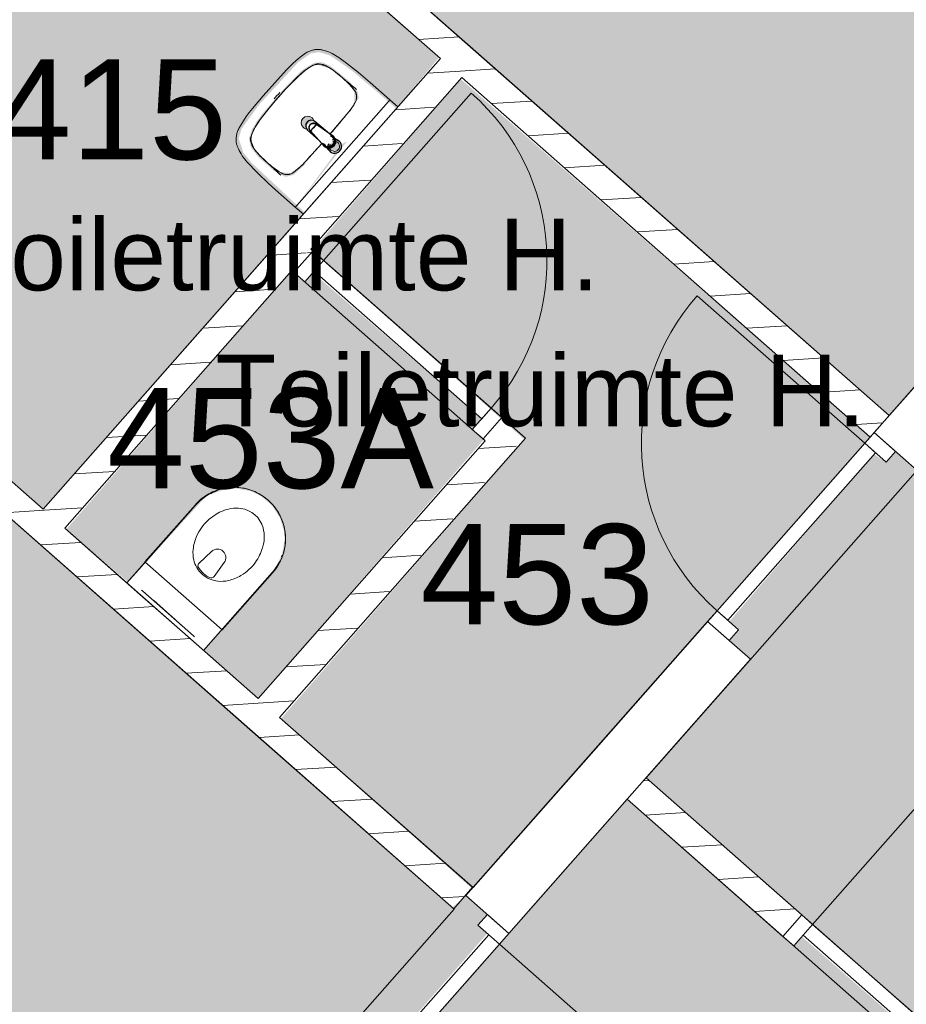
# Model space of a CAD drawing. Header units: millimetres. Extents: x 16153 to 91926, y 4686 to 113494.
# Tile 50 of 55: x 66752 to 69849, y 93761 to 97203. Entities that reach past the tile are written whole.
import ezdxf

# ---------------------------------------------------------------- set-up
doc = ezdxf.new("R2010")
doc.units = ezdxf.units.MM
for name, color, linetype, lineweight in [('A--A2__Ruwbouw', 8, 'Continuous', 15), ('A--AR9__AlgVoorz', 1, 'Continuous', 9), ('A--L$01A__Algemeen', 7, 'Continuous', 9), ('A--L22__Binnenwanden', 2, 'Continuous', 9), ('A--L3__Afbouw', 2, 'Continuous', 9), ('A--L74__VasteSanitaireVoorz', 1, 'Continuous', 9), ('A--LR9__AlgVoorz', 7, 'Continuous', 9), ('A--TR9__AlgVoorz', 1, 'Continuous', 13)]:
    doc.layers.add(name, color=color, linetype=linetype, lineweight=lineweight)
doc.styles.add('Arial', font='arial.ttf', dxfattribs={"height": 350})
doc.styles.add('Arial_1', font='arial.ttf', dxfattribs={"height": 250})
pattern_1 = [(3.618, (0, 0), (-7.57249, 119.76083), [])]

# ---------------------------------------------------------------- blocks, each defined once
blk = doc.blocks.new('32_DO_WB_vo deur enkel1 - vo 2-V7-AB-Begane grond')
at = {"layer": 'A--L$01A__Algemeen'}
blk.add_line((510, 100), (510, 880), dxfattribs=at)
blk.add_arc((510, 100), 780, 90, 180, dxfattribs=at)
at = {"layer": 'A--L3__Afbouw'}
for p, q in [((-270, 100), (-320, 100)), ((-320, 100), (-320, 0)), ((510, 100), (-270, 100)), ((-270, 100), (-270, 50)), ((-270, 0), (-270, 100)), ((510, 50), (510, 100)), ((560, 100), (510, 100)), ((510, 100), (510, 0)), ((560, 0), (560, 100)), ((-270, 50), (510, 50)), ((-320, 0), (-270, 0)), ((510, 0), (560, 0))]:
    blk.add_line(p, q, dxfattribs=at)
blk = doc.blocks.new('32_DO_WB_vo deur enkel1 - vo 2-1960551-AB-Begane grond')
at = {"layer": 'A--L$01A__Algemeen'}
blk.add_line((510, -50), (510, -830), dxfattribs=at)
blk.add_arc((510, -50), 780, 180, 270, dxfattribs=at)
at = {"layer": 'A--L3__Afbouw'}
for p, q in [((-320, -50), (-320, 50)), ((-320, 50), (-270, 50)), ((-270, 50), (-270, -50)), ((510, -50), (510, 50)), ((510, 50), (560, 50)), ((560, 50), (560, -50)), ((-270, 0), (510, 0)), ((-270, -50), (-270, 0)), ((510, 0), (510, -50)), ((-270, -50), (-320, -50)), ((510, -50), (-270, -50)), ((560, -50), (510, -50))]:
    blk.add_line(p, q, dxfattribs=at)
blk = doc.blocks.new('32_DO_WB_vo deur dubbel - vo-1929160-AB-Begane grond')
at = {"layer": 'A--L$01A__Algemeen'}
for p, q in [((-1265.2, 100), (-1265.2, 1000)), ((534.8, 100), (534.8, 1000))]:
    blk.add_line(p, q, dxfattribs=at)
for centre, start, end in [((-1265.2, 100), 360, 90), ((534.8, 100), 90, 180)]:
    blk.add_arc(centre, 900, start, end, dxfattribs=at)
at = {"layer": 'A--L3__Afbouw'}
for p, q in [((-1265.2, 100), (-1315.2, 100)), ((-1315.2, 100), (-1315.2, 0)), ((-365.2, 100), (-1265.2, 100)), ((-1265.2, 100), (-1265.2, 50)), ((-1265.2, 0), (-1265.2, 100)), ((-365.2, 50), (-365.2, 100)), ((534.8, 100), (-365.2, 100)), ((-365.2, 100), (-365.2, 50)), ((534.8, 50), (534.8, 100)), ((584.8, 100), (534.8, 100)), ((534.8, 100), (534.8, 0)), ((584.8, 0), (584.8, 100)), ((-1265.2, 50), (-365.2, 50)), ((-365.2, 50), (534.8, 50)), ((-1315.2, 0), (-1265.2, 0)), ((534.8, 0), (584.8, 0))]:
    blk.add_line(p, q, dxfattribs=at)
blk = doc.blocks.new('32_DO_WB_vo deur dubbel - vo-1960542-AB-Begane grond')
at = {"layer": 'A--L$01A__Algemeen'}
for p, q in [((-1265.2, -50), (-1265.2, -950)), ((534.8, -50), (534.8, -950))]:
    blk.add_line(p, q, dxfattribs=at)
for centre, start, end in [((-1265.2, -50), 270, 0), ((534.8, -50), 180, 270)]:
    blk.add_arc(centre, 900, start, end, dxfattribs=at)
at = {"layer": 'A--L3__Afbouw'}
for p, q in [((-1315.2, -50), (-1315.2, 50)), ((-1315.2, 50), (-1265.2, 50)), ((-1265.2, 50), (-1265.2, -50)), ((534.8, -50), (534.8, 50)), ((534.8, 50), (584.8, 50)), ((584.8, 50), (584.8, -50)), ((-1265.2, 0), (-365.2, 0)), ((-1265.2, -50), (-1265.2, 0)), ((-365.2, 0), (-365.2, -50)), ((-365.2, 0), (534.8, 0)), ((-365.2, -50), (-365.2, 0)), ((534.8, 0), (534.8, -50)), ((-1265.2, -50), (-1315.2, -50)), ((-365.2, -50), (-1265.2, -50)), ((534.8, -50), (-365.2, -50)), ((584.8, -50), (534.8, -50))]:
    blk.add_line(p, q, dxfattribs=at)
blk = doc.blocks.new('74_PF_wastafel 50x38_sphinx300_un - 74_PF_wastafel 50x38_sphinx300_un-V28-AB-Begane grond')
at = {"layer": 'A--L74__VasteSanitaireVoorz'}
for p, q in [((-250, 0), (-250, -37.5)), ((250, -37.5), (250, 0)), ((-250, -37.5), (-250, -129)), ((-250, -37.5), (-241, -37.5)), ((-250, -37.5), (-242, -37.5)), ((-242, -37.5), (242, -37.5)), ((242, -37.5), (250, -37.5)), ((250, -129), (250, -37.5)), ((-124.1, -117.2), (-20.7, -115.6)), ((21.7, -115.1), (124.1, -117.2))]:
    blk.add_line(p, q, dxfattribs=at)
at = {"layer": 'A--L74__VasteSanitaireVoorz', "lineweight": 25}
for p, q in [((-21, -99.7), (-23.8, -77.6)), ((-23, -98.5), (-23, -107.4)), ((-23, -98.5), (-21.6, -106)), ((-20, -98.6), (-23, -98.5)), ((-20.6, -115.7), (-21, -99.6)), ((-20.8, -101.2), (-20.6, -115.7)), ((23, -98.5), (20, -98.6)), ((21, -99.6), (20.6, -114.9)), ((20.6, -114.9), (20.8, -101.2)), ((23.8, -77.6), (21, -99.7)), ((23, -107.4), (23, -98.5)), ((-21.8, -114.8), (-15.5, -173.4)), ((-20.5, -126.4), (-19.8, -183.7)), ((15.5, -173.4), (21.8, -114.8)), ((19.7, -183.7), (20.4, -126.7)), ((-15.2, -173.4), (-15.5, -173.4)), ((-15.3, -173.4), (-15.5, -173.4)), ((-15.5, -173.4), (-15.2, -173.4)), ((-15.3, -173.4), (0, -173.4)), ((-15.2, -173.4), (15.2, -173.4)), ((0, -173.4), (15.3, -173.4)), ((15.5, -173.4), (15.2, -173.4)), ((15.2, -173.4), (15.5, -173.4)), ((15.5, -173.4), (15.3, -173.4))]:
    blk.add_line(p, q, dxfattribs=at)
at = {"layer": 'A--L74__VasteSanitaireVoorz', "flags": 128}
for points in [[(250, -37.5), (249.7, -37.5), (248.8, -37.5), (247.4, -37.5), (245.5, -37.5), (243.3, -37.5), (241, -37.5)], [(-250, -129), (-248.9, -182.6), (-245.7, -236.1), (-242.7, -269.1)], [(-193, -153.2), (-192.7, -151.6), (-192.3, -150.1), (-191.8, -148.6), (-191.3, -147.1), (-190.7, -145.6), (-190.1, -144.1), (-189.4, -142.7), (-188.6, -141.3), (-187.8, -139.9), (-187, -138.6), (-186.1, -137.3), (-185.1, -136), (-184.1, -134.8), (-183, -133.6), (-181.9, -132.5), (-180.8, -131.4), (-179.6, -130.3), (-178.3, -129.3), (-177.1, -128.5)], [(-167.2, -123.7), (-159.8, -121.9), (-152.4, -120.3), (-145, -119.1), (-137.5, -118.1), (-129.9, -117.5), (-124.1, -117.2)], [(124.1, -117.2), (131.7, -117.6), (139.2, -118.3), (146.7, -119.4), (154.2, -120.7), (161.6, -122.3), (167.2, -123.7)], [(177.1, -128.5), (178.4, -129.4), (179.6, -130.4), (180.8, -131.5), (182, -132.6), (183.1, -133.7), (184.2, -134.9), (185.2, -136.1), (186.1, -137.4), (187, -138.7), (187.9, -140), (188.7, -141.4), (189.4, -142.8), (190.1, -144.2), (190.8, -145.7), (191.3, -147.2), (191.9, -148.7), (192.3, -150.2), (192.7, -151.8), (193, -153.2)], [(242.7, -269.1), (247.2, -215.7), (249.6, -162.1), (250, -129)], [(-197.2, -187.1), (-196.5, -177.3), (-195.4, -167.6), (-193.9, -157.9), (-193, -153.2)], [(193, -153.2), (194.7, -162.8), (196, -172.5), (196.9, -182.3), (197.2, -187.1)], [(-197.2, -242.1), (-197.9, -221.1), (-197.7, -200.1), (-197.2, -187.1)], [(197.2, -187.1), (197.9, -208), (197.7, -229), (197.2, -242.1)], [(-242.7, -269.1), (-241.8, -276), (-240.7, -282.8), (-239.3, -289.5), (-237.6, -296.2), (-235.7, -302.8), (-233.4, -309.4), (-231, -315.8), (-228.3, -322.2), (-225.6, -327.8)], [(-191.5, -282.5), (-193.4, -273.3), (-195, -264.1), (-196.2, -254.8), (-197, -245.4), (-197.2, -242.1)], [(197.2, -242.1), (196.5, -251.4), (195.4, -260.7), (194, -270), (192.2, -279.2), (191.5, -282.5)], [(225.6, -327.8), (228.5, -321.6), (231.2, -315.2), (233.7, -308.8), (235.8, -302.2), (237.8, -295.6), (239.4, -288.9), (240.8, -282.1), (241.9, -275.3), (242.7, -269.1)], [(-157.2, -320.6), (-159.2, -319.8), (-161.1, -319), (-163.1, -318.1), (-164.9, -317.2), (-166.8, -316.1), (-168.6, -315), (-170.3, -313.9), (-172, -312.6), (-173.7, -311.3), (-175.3, -309.9), (-176.8, -308.5), (-178.3, -307), (-179.8, -305.4), (-181.1, -303.8), (-182.4, -302.1), (-183.6, -300.4), (-184.8, -298.6), (-185.9, -296.8), (-186.9, -295), (-187.8, -293.1), (-188.7, -291.1), (-189.5, -289.2), (-190.2, -287.2), (-190.8, -285.2), (-191.3, -283.1), (-191.5, -282.5)], [(191.5, -282.5), (191, -284.5), (190.4, -286.6), (189.7, -288.6), (188.9, -290.5), (188.1, -292.5), (187.2, -294.4), (186.2, -296.2), (185.1, -298.1), (184, -299.9), (182.8, -301.6), (181.5, -303.3), (180.2, -304.9), (178.8, -306.5), (177.3, -308), (175.8, -309.5), (174.2, -310.9), (172.6, -312.2), (170.9, -313.5), (169.1, -314.7), (167.3, -315.8), (165.5, -316.9), (163.6, -317.8), (161.7, -318.8), (159.8, -319.6), (157.8, -320.3), (157.2, -320.6)], [(-225.6, -327.8), (-224.3, -330.3), (-222.9, -332.7), (-221.5, -335), (-219.9, -337.3), (-218.3, -339.5), (-216.5, -341.6), (-214.7, -343.7), (-212.8, -345.7), (-210.8, -347.6), (-208.8, -349.5), (-206.8, -351.1)], [(-106.8, -331.3), (-115.2, -330.4), (-123.6, -329.1), (-131.9, -327.5), (-140.1, -325.6), (-148.3, -323.4), (-156.3, -320.8), (-157.2, -320.6)], [(106.8, -331.3), (57.9, -334.6), (8.9, -335.9), (-40, -335.3), (-89, -332.7), (-106.8, -331.3)], [(157.2, -320.6), (149.1, -323.2), (141, -325.4), (132.8, -327.4), (124.5, -329), (116.1, -330.2), (107.7, -331.2), (106.8, -331.3)], [(206.8, -351.1), (209, -349.3), (211, -347.5), (213, -345.5), (214.9, -343.5), (216.7, -341.5), (218.4, -339.3), (220, -337.1), (221.6, -334.8), (223.1, -332.5), (224.4, -330.1), (225.6, -327.8)], [(-206.8, -351.1), (-204.1, -353.1), (-201.4, -355.1), (-198.5, -356.9), (-195.6, -358.6), (-192.6, -360.2), (-189.6, -361.7), (-186.5, -363.1), (-183.3, -364.3), (-180.1, -365.4), (-176.9, -366.4), (-173.6, -367.3), (-172.1, -367.6)], [(-172.1, -367.6), (-154.6, -371.1), (-137, -373.8), (-119.3, -375.9), (-101.5, -377.2), (-90, -377.7)], [(-90, -377.7), (32.9, -378.8), (90, -377.7)], [(90, -377.7), (107.8, -376.8), (125.6, -375.2), (143.2, -372.9), (160.8, -369.9), (172.1, -367.6)], [(172.1, -367.6), (175.4, -366.8), (178.6, -365.9), (181.9, -364.8), (185, -363.7), (188.2, -362.4), (191.2, -360.9), (194.2, -359.4), (197.2, -357.7), (200.1, -355.9), (202.9, -354), (205.6, -352), (206.8, -351.1)]]:
    blk.add_lwpolyline(points, dxfattribs=at)
at = {"layer": 'A--L74__VasteSanitaireVoorz', "lineweight": 25, "flags": 128}
for points in [[(17.5, -112.5), (21.6, -106), (23, -98.5)], [(-21.7, -114.9), (-18.5, -144.2), (-15.2, -173.4)], [(-19.6, -103.8), (-19.3, -104.6), (-19, -105.3), (-18.6, -106.1)], [(15.2, -173.4), (18.5, -144.2), (21.7, -114.9)], [(17.2, -108.6), (17.7, -107.9), (18.1, -107.2), (18.5, -106.4), (18.8, -105.7), (19.1, -104.9), (19.4, -104.1), (19.6, -103.8)], [(-15.5, -173.4), (-15.5, -174.1), (-15.5, -174.7), (-15.4, -175.3), (-15.3, -175.9), (-15.2, -176.5), (-15.1, -177.1), (-14.9, -177.7), (-14.8, -178.3), (-14.5, -178.9), (-14.3, -179.5), (-14.1, -180.1), (-13.8, -180.6), (-13.5, -181.2), (-13.2, -181.7), (-12.8, -182.2), (-12.5, -182.7), (-12.1, -183.2), (-11.7, -183.7), (-11.3, -184.1), (-10.8, -184.6), (-10.4, -185), (-9.9, -185.4), (-9.4, -185.8), (-8.9, -186.2), (-8.4, -186.5), (-7.9, -186.8), (-7.3, -187.1), (-6.8, -187.4), (-6.2, -187.7), (-5.6, -187.9), (-5, -188.1), (-4.5, -188.3), (-3.9, -188.5), (-3.3, -188.6), (-2.6, -188.8), (-2, -188.8), (-1.4, -188.9), (-0.8, -189), (-0.2, -189), (0.5, -189), (1.1, -188.9), (1.7, -188.9), (2.3, -188.8), (2.9, -188.7), (3.5, -188.6), (4.1, -188.4), (4.7, -188.2), (5.3, -188), (5.9, -187.8), (6.5, -187.6), (7, -187.3), (7.6, -187), (8.1, -186.7), (8.6, -186.4), (9.1, -186), (9.6, -185.6), (10.1, -185.2), (10.6, -184.8), (11, -184.4), (11.5, -183.9), (11.9, -183.5), (12.3, -183), (12.6, -182.5), (13, -182), (13.3, -181.4), (13.6, -180.9), (13.9, -180.4), (14.2, -179.8), (14.4, -179.2), (14.6, -178.6), (14.8, -178.1), (15, -177.5), (15.2, -176.9), (15.3, -176.2), (15.4, -175.6), (15.5, -175), (15.5, -174.4), (15.5, -173.8), (15.5, -173.4)]]:
    blk.add_lwpolyline(points, dxfattribs=at)
at = {"layer": 'A--L74__VasteSanitaireVoorz', "lineweight": 25}
for start, end in [(0, 180), (180, 243.6372), (288, 0)]:
    blk.add_arc((0, -74.6), 24, start, end, dxfattribs=at)
at = {"layer": 'A--L74__VasteSanitaireVoorz'}
for centre, radius, start, end in [((0, -75), 17.5, 0, 180), ((0, -75), 17.5, 75, 105), ((0, -75), 17.5, 180, 240), ((0, -75), 17.5, 225, 240), ((0, -75), 17.5, 285, 0), ((0, -75), 17.5, 285, 315), ((-154, -160.8), 39.8, 125.6177, 169.0021), ((-159, -153.8), 31.2, 105.2254, 125.6177), ((-117.5, -306.2), 189.1, 92.0128, 105.2254), ((0, -3649.7), 3534.7, 90.3412, 92.0128), ((0, -3649.7), 3534.7, 87.9872, 89.6485), ((117.5, -306.2), 189.1, 74.7746, 87.9872), ((159, -153.8), 31.2, 54.3823, 74.7746), ((154, -160.8), 39.8, 10.9979, 54.3823), ((1090.6, -129), 1290.6, 180.891, 183), ((47.1, -199.9), 244.6, 169.0021, 176.9979), ((-47.1, -199.9), 244.6, 3.0021, 10.9979), ((-1090.6, -129), 1290.6, 357, 359.109), ((327.2, -214.6), 525.1, 176.9979, 183.0021), ((0, -200), 23, 150, 180), ((0, -200), 23, 180, 0), ((0, -200), 23, 360, 30), ((-327.2, -214.6), 525.1, 356.9979, 3.0021), ((36.8, -229.8), 234.3, 183.0021, 192.9979), ((-36.8, -229.8), 234.3, 347.0021, 356.9979), ((-140, -270.6), 52.8, 192.9979, 251.0021), ((-71, -251.1), 122.6, 198.2459, 206.4169), ((-163.9, -297.2), 18.9, 206.4169, 231.4261), ((140, -270.6), 52.8, 288.9979, 347.0021), ((163.9, -297.2), 18.9, 308.5739, 333.5831), ((71, -251.1), 122.6, 333.5831, 341.7541), ((-154, -284.8), 34.8, 231.4261, 244.552), ((-88.4, -120.6), 211.5, 251.0021, 264.9979), ((0, 889), 1224.9, 264.9979, 275.0021), ((0, 2695.4), 3038.4, 269.7219, 270.2781), ((88.4, -120.6), 211.5, 275.0021, 288.9979), ((154, -284.8), 34.8, 295.448, 308.5739)]:
    blk.add_arc(centre, radius, start, end, dxfattribs=at)
at = {"layer": 'A--L74__VasteSanitaireVoorz', "lineweight": 25}
for centre, major_axis, ratio, start_param, end_param in [((0, -97.9), (20.5, 0), 0.967332, 1.570796, 3.665191), ((0, -99.6), (20.1, 0), 0.870402, 1.570796, 3.08442), ((0, -98.5), (20, 0), 0.97026, 3.144451, 3.592433), ((0, -97.9), (20.5, 0), 0.967332, 5.759587, 7.853982), ((0, -99.6), (20.1, 0), 0.870402, 0.057173, 1.570796), ((0, -98.5), (20, 0), 0.97026, 5.832345, 6.280327), ((0, -183.7), (19.7, 0), 0.967332, 3.141593, 6.283185)]:
    blk.add_ellipse(centre, major_axis=major_axis, ratio=ratio, start_param=start_param, end_param=end_param, dxfattribs=at)
for points, knots in [([(23, -98.5), (23, -95.5), (21.9, -91.3), (18.8, -86.9), (16.7, -84.7), (14.8, -83.2), (12.8, -81.9), (10, -80.4), (5.9, -79.1), (1.9, -78.5), (-1.5, -78.6), (-4.5, -78.9), (-7.9, -79.7), (-11.6, -81.1), (-14.8, -83.2), (-17.7, -85.6), (-20, -88.5), (-21.7, -91.7), (-22.7, -95), (-23, -97.3), (-23, -98.5)], [-1, -1, -1, -1, -0.861111, -0.791667, -0.756944, -0.722222, -0.6875, -0.652778, -0.583333, -0.513889, -0.479167, -0.444444, -0.388889, -0.333333, -0.277778, -0.222222, -0.166667, -0.111111, -0.055556, 0, 0, 0, 0]), ([(-23, -107.4), (-23, -104), (-21.9, -99.2), (-18.8, -94), (-16.6, -91.6), (-14.8, -89.9), (-12.8, -88.3), (-9.9, -86.7), (-5.9, -85.2), (-1.9, -84.5), (1.5, -84.6), (4.5, -84.9), (7.9, -85.8), (11.5, -87.5), (14.8, -89.8), (17.7, -92.6), (20, -95.9), (21.7, -99.6), (22.7, -103.3), (23, -106), (23, -107.4)], [-1, -1, -1, -1, -0.861111, -0.791667, -0.756944, -0.722222, -0.6875, -0.652778, -0.583333, -0.513889, -0.479167, -0.444444, -0.388889, -0.333333, -0.277778, -0.222222, -0.166667, -0.111111, -0.055556, 0, 0, 0, 0]), ([(-21.2, -97.3), (-21.1, -94.2), (-20.1, -90), (-17.2, -85.6), (-15.2, -83.5), (-13.5, -82), (-11.6, -80.7), (-9, -79.3), (-5.4, -78), (-1.7, -77.4), (1.4, -77.5), (4.1, -77.7), (7.2, -78.5), (10.5, -80), (13.5, -81.9), (16.1, -84.3), (18.3, -87.2), (19.9, -90.4), (20.9, -93.7), (21.1, -96), (21.2, -97.3)], [-1, -1, -1, -1, -0.861111, -0.791667, -0.756944, -0.722222, -0.6875, -0.652778, -0.583333, -0.513889, -0.479167, -0.444444, -0.388889, -0.333333, -0.277778, -0.222222, -0.166667, -0.111111, -0.055556, 0, 0, 0, 0]), ([(-18.6, -103.3), (-18.7, -103.1), (-19.1, -102.7), (-19.5, -102.1), (-19.8, -101.5), (-20.1, -101), (-20.4, -100.5), (-20.6, -100), (-20.8, -99.6), (-20.9, -99.5)], [0.7142857, 0.7142857, 0.7142857, 0.7142857, 0.75, 0.7857143, 0.8214286, 0.8571429, 0.8928571, 0.9285714, 1, 1, 1, 1]), ([(20.8, -99.5), (20.8, -99.7), (20.6, -100), (20.4, -100.5), (20.1, -101), (19.8, -101.5), (19.5, -102.1), (19.1, -102.7), (18.8, -103.1), (18.5, -103.5), (18.1, -104), (17.4, -104.7), (16.7, -105.3), (16.3, -105.7)], [0, 0, 0, 0, 0.0714286, 0.1071429, 0.1428571, 0.1785714, 0.2142857, 0.25, 0.2678571, 0.2857143, 0.3214286, 0.3571429, 0.4285714, 0.4285714, 0.4285714, 0.4285714]), ([(15.3, -173.4), (15.3, -175.8), (14.6, -179), (12.6, -182.5), (11.1, -184.1), (9.9, -185.3), (8.5, -186.3), (6.7, -187.5), (4, -188.5), (0.7, -189), (-2.5, -188.8), (-5.3, -188), (-7.7, -186.9), (-9.9, -185.3), (-11.8, -183.4), (-13.4, -181.2), (-14.5, -178.7), (-15.1, -176.2), (-15.3, -174.4), (-15.3, -173.4)], [-1, -1, -1, -1, -0.861111, -0.791667, -0.756944, -0.722222, -0.6875, -0.652778, -0.583333, -0.513889, -0.444444, -0.388889, -0.333333, -0.277778, -0.222222, -0.166667, -0.111111, -0.055556, 0, 0, 0, 0])]:
    blk.add_open_spline(points, degree=3, knots=knots, dxfattribs=at)
for points in [[(-20.8, -101.2), (-20.9, -100.5), (-21.1, -99.2), (-21.2, -97.9), (-21.2, -97.3)], [(-20.9, -99.5), (-21, -99.3), (-21, -99.4), (-20.9, -100.4), (-20.8, -101.2)], [(21.2, -97.3), (21.2, -97.9), (21.1, -99.2), (20.9, -100.5), (20.8, -101.2)], [(20.8, -101.2), (20.9, -100.5), (21, -99.5), (21, -99.3), (20.8, -99.5)], [(-21.7, -114.9), (-22.2, -113.7), (-22.8, -111.2), (-23, -108.7), (-23, -107.4)], [(23, -107.4), (23, -108.7), (22.8, -111.2), (22.2, -113.7), (21.7, -114.9)]]:
    blk.add_open_spline(points, degree=3, dxfattribs=at)
at = {"layer": 'A--L74__VasteSanitaireVoorz'}
for points in [[(76, -115.8), (76, -115.8), (75.5, -115.8), (73.6, -115.8), (70.6, -115.7), (66.9, -115.6), (63.1, -115.6), (59.4, -115.5), (56.4, -115.5), (54.5, -115.4), (54, -115.4), (54, -115.4)], [(54, -115.4), (54, -115.4), (54.5, -115.4), (56.4, -115.5), (59.4, -115.5), (63.1, -115.6), (66.9, -115.6), (70.6, -115.7), (73.6, -115.8), (75.5, -115.8), (76, -115.8), (76, -115.8)]]:
    blk.add_open_spline(points, degree=3, dxfattribs=at)
blk = doc.blocks.new('74_PF_UN_toilet_rimfree - type-V42-AB-Begane grond')
at = {"layer": 'A--L$01A__Algemeen'}
for p, q in [((-180, -97.1), (-180, -363.1)), ((179.8, -97.1), (-180, -97.1)), ((-180, -97.1), (-180, -363.1)), ((-180, -97.1), (179.8, -97.1)), ((179.8, -363.1), (179.8, -97.1)), ((179.8, -363.1), (179.8, -97.1))]:
    blk.add_line(p, q, dxfattribs=at)
at = {"layer": 'A--L$01A__Algemeen', "flags": 128}
blk.add_lwpolyline([(-180, -363.1), (-179.9, -370.3), (-179.4, -377.5), (-178.7, -384.7), (-177.7, -391.8), (-176.4, -398.9), (-174.8, -405.9), (-173, -412.8), (-170.9, -419.7), (-168.5, -426.5), (-165.8, -433.2), (-162.9, -439.7), (-159.7, -446.2), (-156.2, -452.5), (-152.5, -458.7), (-148.6, -464.7), (-144.4, -470.6), (-140, -476.2), (-135.4, -481.7), (-130.5, -487.1), (-125.4, -492.2), (-120.2, -497.1), (-114.7, -501.8), (-109.1, -506.2), (-103.3, -510.5), (-97.3, -514.5), (-91.2, -518.3), (-84.9, -521.8), (-78.5, -525), (-72, -528), (-65.3, -530.8), (-58.5, -533.3), (-51.7, -535.5), (-44.8, -537.4), (-37.8, -539), (-30.7, -540.4), (-23.6, -541.5), (-16.4, -542.3), (-9.2, -542.8), (-2.1, -543), (5.1, -542.9), (12.3, -542.6), (19.5, -541.9), (26.6, -541), (33.7, -539.8), (40.8, -538.3), (47.7, -536.5), (54.6, -534.5), (61.4, -532.2), (68.1, -529.6), (74.7, -526.7), (81.2, -523.6), (87.6, -520.2), (93.8, -516.6), (99.8, -512.7), (105.7, -508.6), (111.5, -504.2), (117, -499.6), (122.4, -494.8), (127.6, -489.8), (132.5, -484.6), (137.3, -479.2), (141.8, -473.6), (146.1, -467.9), (150.2, -461.9), (154, -455.9), (157.6, -449.6), (160.9, -443.2), (164, -436.7), (166.8, -430.1), (169.4, -423.4), (171.7, -416.6), (173.6, -409.6), (175.4, -402.7), (176.8, -395.6), (178, -388.5), (178.8, -381.4), (179.4, -374.2), (179.7, -367), (179.8, -363.1)], dxfattribs=at)
at = {"layer": 'A--L$01A__Algemeen'}
blk.add_arc((-0.1, -363.1), 179.9, 180, 360, dxfattribs=at)
for points, knots in [([(-178, -99.1), (-178.2, -98.9), (-178.4, -98.7), (-178.8, -98.3), (-179, -98.1), (-179.1, -98), (-179.3, -97.9), (-179.4, -97.7), (-179.6, -97.5), (-179.7, -97.4), (-179.9, -97.3), (-180, -97.1), (-180, -97.1), (-180, -97.1)], [-1, -1, -1, -1, -0.833333, -0.75, -0.666667, -0.625, -0.583333, -0.5, -0.416667, -0.333333, -0.25, -0.166667, 0, 0, 0, 0]), ([(179.8, -97.1), (179.8, -97.1), (179.7, -97.1), (179.6, -97.3), (179.5, -97.4), (179.4, -97.5), (179.2, -97.7), (179, -97.9), (178.8, -98.1), (178.7, -98.2), (178.5, -98.4), (178.2, -98.7), (177.9, -98.9), (177.8, -99.1)], [0, 0, 0, 0, 0.166667, 0.25, 0.333333, 0.416667, 0.5, 0.583333, 0.666667, 0.708333, 0.75, 0.833333, 1, 1, 1, 1])]:
    blk.add_open_spline(points, degree=3, knots=knots, dxfattribs=at)
at = {"layer": 'A--L74__VasteSanitaireVoorz'}
for p, q in [((-178.3, -63), (-178.3, 0)), ((-178.3, -63), (-178.3, 0)), ((-118, 0), (-123, 0)), ((-118, 0), (118, 0)), ((123, 0), (118, 0)), ((178.3, 0), (178.3, -63)), ((178.3, 0), (178.3, -63)), ((-178.3, 0), (-178.3, -362.3)), ((-178.3, 0), (-178.3, -362.3)), ((-123, -15), (-118, -15)), ((-123, -15), (-118, -15)), ((118, -15), (-118, -15)), ((-69, -15.5), (69, -15.5)), ((-69, -15.5), (69, -15.5)), ((31, -15.5), (-31, -15.5)), ((31, -15.5), (-31, -15.5)), ((118, -15), (123, -15)), ((118, -15), (123, -15)), ((178.3, -362.3), (178.3, 0)), ((178.3, -362.3), (178.3, 0)), ((-178.3, -362.3), (-178.3, -63)), ((-178.3, -362.3), (-178.3, -63)), ((178.3, -63), (178.3, -362.3)), ((178.3, -63), (178.3, -362.3)), ((-34.8, -218.3), (-29.5, -278.1)), ((34.8, -218.3), (29.5, -278.1)), ((-166.8, -425.1), (-164.2, -431.7)), ((-166.8, -425.1), (-164.2, -431.7)), ((140.7, -471.8), (144.9, -466.1)), ((140.7, -471.8), (144.9, -466.1)), ((116.1, -497.5), (121.4, -492.8)), ((116.1, -497.5), (121.4, -492.8))]:
    blk.add_line(p, q, dxfattribs=at)
at = {"layer": 'A--L74__VasteSanitaireVoorz', "flags": 128}
for points in [[(-177.7, -376.5), (-177, -383.6), (-176, -390.7), (-175, -396.2)], [(-177.7, -376.5), (-177, -383.6), (-176, -390.7), (-175, -396.2)], [(173.9, -401.4), (175.3, -394.5), (176.5, -387.4), (177.3, -380.3), (177.9, -373.2)], [(173.9, -401.4), (175.3, -394.5), (176.5, -387.4), (177.3, -380.3), (177.9, -373.2)], [(159.6, -441.7), (162.7, -435.2), (165.4, -428.6), (168, -422)], [(159.6, -441.7), (162.7, -435.2), (165.4, -428.6), (168, -422)]]:
    blk.add_lwpolyline(points, dxfattribs=at)
at = {"layer": 'A--L74__VasteSanitaireVoorz'}
for centre, radius, start, end in [((4.3, -301), 105.4, 109.8989, 125.0353), ((0, -289.1), 92.7, 70.1011, 109.8989), ((0, -289.1), 87.7, 70.1011, 109.8989), ((-4.3, -301), 105.4, 54.9647, 70.1011), ((51, -333.7), 162.5, 144.9647, 161.7326), ((4.3, -301), 105.4, 125.0353, 144.9647), ((-21.1, -217.1), 13.7, 129.7154, 185), ((21.1, -217.1), 13.7, 355, 50.2846), ((-4.3, -301), 105.4, 35.0353, 54.9647), ((-51, -333.7), 162.5, 18.2674, 35.0353), ((51, -333.7), 162.5, 161.7326, 186.2674), ((0, -275.5), 29.6, 185, 355), ((-51, -333.7), 162.5, 353.7326, 18.2674), ((0, -362.3), 178.3, 180, 195), ((0, -362.3), 178.3, 180, 195), ((0, -362.3), 178.3, 180, 195), ((0, -362.3), 178.3, 180, 195), ((73, -331.3), 184.6, 186.2674, 203.7326), ((-73, -331.3), 184.6, 336.2674, 353.7326), ((0, -362.3), 178.3, 330, 0), ((0, -362.3), 178.3, 330, 360), ((0, -362.3), 178.3, 330, 0), ((0, -362.3), 178.3, 330, 360), ((16.9, -356), 123.3, 203.7326, 236.2674), ((-16.9, -356), 123.3, 303.7326, 336.2674), ((0, -381.4), 92.8, 236.2674, 303.7326)]:
    blk.add_arc(centre, radius, start, end, dxfattribs=at)

msp = doc.modelspace()

# ---------------------------------------------------------------- hatches: boundary and pattern name
at = {"layer": 'A--A2__Ruwbouw', "lineweight": 9}
h = msp.add_hatch(dxfattribs=at)
h.set_pattern_fill('FP_25', color=256, angle=45, style=0, pattern_type=2)
h.set_pattern_definition(pattern_1)
h.paths.add_polyline_path([(69723, 95744.2), (69789.1, 95819.3), (65301.9, 99772.8), (65235.8, 99697.8), (69637.9, 95819.3)])
h = msp.add_hatch(dxfattribs=at)
h.set_pattern_fill('FP_25', color=256, angle=45, style=0, pattern_type=2)
h.set_pattern_definition(pattern_1)
h.paths.add_polyline_path([(68268.4, 94095.1), (68334.5, 94170.2), (63695, 98257.8), (63628.9, 98182.9), (68194.1, 94160.6)])
h = msp.add_hatch(dxfattribs=at)
h.set_pattern_fill('FP_25', color=256, angle=45, style=0, pattern_type=2)
h.set_pattern_definition(pattern_1)
h.paths.add_polyline_path([(66909.5, 95425.7), (68293.5, 97003.7), (68222.1, 97066.7), (66834.5, 95491.8)])
h = msp.add_hatch(dxfattribs=at)
h.set_pattern_fill('FP_25', color=256, angle=45, style=0, pattern_type=2)
h.set_pattern_definition(pattern_1)
h.paths.add_polyline_path([(68378.3, 95730.6), (68444.4, 95805.7), (68436.8, 95812.4), (68370.7, 95737.4)])
h.paths.add_polyline_path([(67710.4, 96319.2), (67775.1, 96395.4), (67768.8, 96401), (67702.7, 96325.9)])
h = msp.add_hatch(dxfattribs=at)
h.set_pattern_fill('FP_25', color=256, angle=45, style=0, pattern_type=2)
h.set_pattern_definition(pattern_1)
h.paths.add_polyline_path([(67660.2, 94764.3), (68514.2, 95744.2), (68444.4, 95805.7), (67585.2, 94830.4)])
h = msp.add_hatch(dxfattribs=at)
h.set_pattern_fill('FP_26', color=256, angle=45, style=0, pattern_type=2)
h.set_pattern_definition([(3.621, (0, 0), (-7.57876, 119.76044), [])])
h.paths.add_polyline_path([(71404, 92249.3), (71470.1, 92324.3), (70910, 92817.7), (70843.9, 92742.7), (71395.8, 92256.5)])
h.paths.add_polyline_path([(69418.3, 93998.6), (69484.4, 94073.7), (68940.4, 94552.9), (68874.2, 94477.9), (69333.1, 94073.7)])
at = {"layer": 'A--AR9__AlgVoorz'}
h = msp.add_hatch(color=7, dxfattribs=at)
h.paths.add_polyline_path([(67720.9, 96554.5), (67895.4, 96777.7), (67869.2, 96762.9), (67859.9, 96775.9), (67844.7, 96777.7), (67840.5, 96769.8), (67831.4, 96769.7), (67847, 96743.6), (67853.2, 96734), (67727.3, 96563.2)])
h.paths.add_polyline_path([(66834.5, 95491.8), (67748.4, 96529), (67563.7, 96701.1), (67533.9, 96737.6), (67517.2, 96787), (67526.7, 96820.1), (67589.2, 96906.6), (67725.2, 97054.1), (67768, 97084.5), (67797.2, 97089.7), (67836.5, 97077.9), (67915.7, 97022.7), (67989.3, 96960.5), (68068.3, 96892.2), (68217, 97071.1), (65239, 99701.5), (64577.1, 98945.7), (66582.4, 97171), (65864.7, 96346.2), (66824.2, 95500.8)])
h.paths.add_polyline_path([(67684.7, 96654.1), (67709.2, 96660.7), (67755.8, 96702.9), (67738.4, 96694.9), (67698.2, 96667), (67661.2, 96670), (67611.6, 96708.6), (67569.8, 96753.7), (67561.2, 96792.7), (67577.6, 96831.5), (67619.4, 96887), (67691.1, 96968.8), (67768.5, 97038.4), (67788.4, 97046.5), (67840.5, 97030.5), (67905.4, 96974.8), (67921, 96956.7), (67921, 96908.9), (67884.5, 96860.1), (67936.5, 96927.7), (67933, 96951), (67902.5, 96988.6), (67836.5, 97041.7), (67809.2, 97053.5), (67782.1, 97052.8), (67738.5, 97026.4), (67691.1, 96979.6), (67596.4, 96870.3), (67563.2, 96820.1), (67552.9, 96787), (67560, 96756.2), (67586.1, 96722.7), (67638.8, 96676.2), (67676.9, 96655.3)])
h.paths.add_polyline_path([(67756.2, 96820.1), (67755.8, 96835.6), (67777.4, 96848.9), (67777.4, 96855.6), (67762.8, 96865.4), (67743.1, 96859.8), (67735.7, 96847.4), (67741.2, 96827.8), (67755.8, 96820.1)])
h.paths.add_polyline_path([(64597.7, 99053.7), (65109, 99642.8), (65076.5, 99671.5), (64565.8, 99081.9), (64575.4, 99073.5)])
h = msp.add_hatch(color=7, dxfattribs=at)
h.paths.add_polyline_path([(70622, 96821), (70796.5, 97044.1), (70770.3, 97029.3), (70760.9, 97042.3), (70745.7, 97044.1), (70741.6, 97036.3), (70732.4, 97036.2), (70748, 97010.1), (70754.2, 97000.4), (70628.4, 96829.7)])
h.paths.add_polyline_path([(69756.2, 95781.6), (69882.3, 95924.7), (69957.3, 95858.6), (70539, 96518.9), (70464, 96585), (70649.4, 96795.5), (70464.8, 96967.6), (70434.9, 97004.1), (70418.2, 97053.5), (70427.7, 97086.6), (70490.2, 97173.1), (70626.3, 97320.6), (70672.8, 97352.1), (70698.2, 97356.2), (70741.6, 97342), (70816.8, 97289.1), (70874.1, 97241.3), (70969.4, 97158.7), (71382.6, 97627.8), (69581.6, 99214.5), (68473.3, 97949.2), (68773.8, 97675.6), (68798.5, 97608.3), (68800.9, 97572.3), (68791.7, 97522.8), (68772.7, 97483.3), (68742.9, 97448.3), (68696.7, 97418), (68651.8, 97404.7), (68624, 97402.3), (68571.6, 97410.8), (68528.5, 97430.9), (68463.9, 97483.5), (68234.8, 97685.9), (67993.2, 97401.6), (69789.1, 95819.3), (69756.1, 95781.7)])
h.paths.add_polyline_path([(70585.8, 96920.6), (70610.2, 96927.2), (70660.8, 96973.7), (70639.4, 96961.4), (70604.1, 96933.4), (70557.7, 96939.3), (70512.6, 96975), (70470.9, 97020.1), (70462.3, 97059.2), (70478.6, 97097.9), (70520.5, 97153.5), (70592.1, 97235.3), (70669.5, 97304.8), (70689.5, 97313), (70741.6, 97297), (70806.4, 97241.3), (70822, 97223.2), (70822, 97175.4), (70785.5, 97126.6), (70837.6, 97194.2), (70834, 97217.5), (70803.5, 97255.1), (70737.5, 97308.2), (70710.2, 97320), (70683.2, 97319.3), (70639.5, 97292.8), (70592.1, 97246.1), (70497.4, 97136.8), (70464.2, 97086.6), (70454, 97053.5), (70461, 97022.6), (70487.2, 96989.1), (70539.8, 96942.7), (70577.9, 96921.8)])
h.paths.add_polyline_path([(70657.2, 97086.6), (70652.3, 97097), (70678.5, 97115.4), (70678.5, 97122), (70663.9, 97131.8), (70644.1, 97126.3), (70636.8, 97113.8), (70642.2, 97094.3), (70654.8, 97086.7)])
for points in [[(55671.1, 81304.8), (59402.4, 85540.4), (59444.4, 85512.4), (60492.5, 86712.3), (60460.1, 86740.9), (60571.2, 86858), (61316.5, 86201.4), (67055.1, 92715.4), (67130.1, 92649.3), (68377.7, 94065.5), (68301.4, 94132.7), (68262.9, 94100), (63778.9, 98050.6), (55334.6, 88473.8), (55301, 88430.1), (55247.9, 88387.1), (55669.7, 81327.4)], [(67585.2, 94830.4), (68373.3, 95735.1), (68333.1, 95770.5), (68366.2, 95808), (67776.5, 96318.6), (67747.9, 96286.1), (67698.2, 96320.9), (66914.6, 95421.2), (67130.7, 95237.3), (67404.3, 95537.9), (67471.6, 95562.6), (67500.2, 95565.4), (67557.1, 95555.8), (67596.6, 95536.8), (67634.3, 95503.9), (67661.9, 95460.8), (67675.2, 95415.9), (67677.6, 95388.1), (67669.1, 95335.7), (67649, 95292.6), (67596.4, 95228), (67394, 94998.8), (67522.3, 94885.8)]]:
    msp.add_hatch(color=7, dxfattribs=at).paths.add_polyline_path(points)
h = msp.add_hatch(color=7, dxfattribs=at)
h.paths.add_polyline_path([(71470.1, 92324.3), (74060.2, 95255.2), (74093.4, 95226), (74100.1, 95233.7), (71532.7, 97495.6), (69886.9, 95627.4), (69811.9, 95693.5), (69230.2, 95033.2), (69305.2, 94967.1), (68940.4, 94552.9), (71457.1, 92335.8)])
h.paths.add_polyline_path([(70027.9, 95863), (70538.4, 96452.8), (70505.9, 96481.4), (69990.3, 95896.1)])
h = msp.add_hatch(color=7, dxfattribs=at)
h.paths.add_polyline_path([(68377.7, 94065.5), (68386.1, 94075), (68311, 94141.1), (69723, 95744.2), (68292.6, 96995.5), (67773.9, 96396.5), (68515.5, 95735.1), (67665.2, 94759.8), (68331.4, 94166.7), (68301.4, 94132.7), (68366.9, 94075)])
h.paths.add_polyline_path([(69263.2, 95070.7), (69778.8, 95656), (69736.8, 95683.9), (69230.8, 95099.3)])
h = msp.add_hatch(color=7, dxfattribs=at)
h.paths.add_polyline_path([(58442.1, 71421.8), (62371.1, 71669.2), (75928.2, 87058.3), (75928.2, 92242.2), (73504.4, 89499.7), (70961.8, 91747.4), (71399, 92253.7), (70806.4, 92775.7), (70839.5, 92813.2), (69484.4, 93998), (69455.8, 93965.6), (68874.2, 94477.9), (61400.5, 85994.2), (60571.2, 86715.7), (59452.6, 85436.2), (60554.5, 84465.5), (60488.4, 84390.4), (61914.1, 83134.5), (61980.2, 83209.5), (64857.8, 80674.5), (59407, 74493.7), (58253.3, 74419.6), (58320, 73360.4), (58220.6, 73347.8), (58276.8, 72455.9), (58376.6, 72462.2), (58436.4, 71512.1)])
h.paths.add_polyline_path([(68346.6, 84857.6), (68344.8, 84857.6), (68301.9, 84878.2), (68277.6, 84905.6), (68267.6, 84925.3), (68262.2, 84956.1), (68277.6, 85006.6), (68301.9, 85034), (68317.8, 85044.7), (68346.6, 85054.6), (68397.7, 85048), (68422.5, 85034), (68446.8, 85006.6), (68456.8, 84986.9), (68462.2, 84956.1), (68446.8, 84905.6), (68422.5, 84878.2), (68406.6, 84867.5), (68377.8, 84857.6)])
h.paths.add_polyline_path([(68377.8, 84867.5), (68423.5, 84891.8), (68438.8, 84911.5), (68446.8, 84925.3), (68452.2, 84956.1), (68438.8, 85000.7), (68423.5, 85020.4), (68390.9, 85040), (68377.8, 85044.7), (68341, 85042.7), (68300.9, 85020.4), (68285.6, 85000.7), (68277.6, 84986.9), (68272.2, 84956.1), (68285.6, 84911.5), (68300.9, 84891.8), (68317.2, 84878.2), (68346.6, 84867.5)])
h.paths.add_polyline_path([(67200.7, 92653.8), (68385.5, 94008.9), (68353, 94037.5), (67163.2, 92686.9)])

# ---------------------------------------------------------------- linework, layer by layer
at = {"layer": 'A--L22__Binnenwanden', "lineweight": 15}
for p, q in [((65235.8, 99697.8), (68222.1, 97066.7)), ((63628.9, 98182.9), (68268.4, 94095.1)), ((69789.1, 95819.3), (67988.2, 97406)), ((68222.1, 97066.7), (66834.5, 95491.8)), ((67768.8, 96401), (68297.1, 97000.6)), ((68297.1, 97000.6), (69723, 95744.2)), ((67776.5, 96394.2), (67768.8, 96401)), ((67710.4, 96319.2), (67776.5, 96394.2)), ((66834.5, 95491.8), (65859.6, 96350.7)), ((66909.5, 95425.7), (67702.7, 96325.9)), ((67702.7, 96325.9), (67710.4, 96319.2)), ((69882.3, 95924.7), (69736.8, 95759.6)), ((69723, 95744.2), (69789.1, 95819.3)), ((68436.8, 95812.4), (68370.7, 95737.4)), ((68519.5, 95739.6), (68436.8, 95812.4)), ((69736.8, 95759.6), (69886.9, 95627.4)), ((68378.3, 95730.6), (67585.2, 94830.4)), ((67660.2, 94764.3), (68519.5, 95739.6)), ((68370.7, 95737.4), (68378.3, 95730.6)), ((67172.2, 95194.2), (66909.5, 95425.7)), ((69155.1, 95099.3), (68311, 94141.1)), ((69305.2, 94967.1), (69155.1, 95099.3)), ((67585.2, 94830.4), (67349.3, 95038.2)), ((68461.1, 94008.9), (69305.2, 94967.1)), ((68334.5, 94170.2), (67660.2, 94764.3)), ((69484.4, 94073.7), (68940.4, 94552.9)), ((68874.2, 94477.9), (69418.3, 93998.6)), ((68268.4, 94095.1), (68334.5, 94170.2)), ((68311, 94141.1), (68461.1, 94008.9)), ((69418.3, 93998.6), (69484.4, 94073.7))]:
    msp.add_line(p, q, dxfattribs=at)
at = {"layer": 'A--LR9__AlgVoorz'}
for p, q in [((68874.2, 94477.9), (68553.9, 94114.2)), ((71404, 92249.3), (68874.2, 94477.9)), ((68553.9, 94114.2), (68351.6, 93884.6)), ((68351.6, 93884.6), (61400.5, 85994.2))]:
    msp.add_line(p, q, dxfattribs=at)
at = {"layer": 'A--LR9__AlgVoorz', "flags": 128}
for points in [[(65859.6, 96350.7), (66834.5, 95491.8), (67660.7, 96429.5), (68222.1, 97066.7), (67884.5, 97364.1), (66908.6, 98224), (65274.2, 99664), (65234.2, 99699.1), (64572.6, 98949.7), (66586.3, 97175.5)], [(71382.6, 97627.8), (69581.6, 99214.5), (68947.1, 98494.5), (67988.2, 97406), (68325.7, 97108.6), (69789.3, 95819.1)], [(55247.9, 88387.1), (55671.1, 81304.8), (59306.6, 85431.6), (60566.7, 86862), (61316.5, 86201.4), (68269.6, 94094.1), (68229.8, 94129.1), (67556.6, 94722.3), (66805.9, 95383.7), (65756, 96308.7), (63778.9, 98050.6), (59986.5, 93754.8)], [(74062.6, 95266.7), (71532.7, 97495.6), (69940.4, 95688.1), (69872.2, 95610.7), (68940.4, 94552.9), (71470.1, 92324.3), (72106.4, 93046.4)], [(67660.2, 94764.3), (68335.7, 94169.1), (68757.2, 94647.6), (69723.2, 95744.1), (69722, 95745.2), (68297.1, 97000.6), (67768.8, 96401), (68519.5, 95739.6)], [(66909.5, 95425.7), (67585.2, 94830.4), (68378.3, 95730.6), (67702.7, 96325.9)]]:
    msp.add_lwpolyline(points, close=True, dxfattribs=at)

# ---------------------------------------------------------------- block references
at = {"layer": 'A--L3__Afbouw'}
for name, p, rotation in [('32_DO_WB_vo deur enkel1 - vo 2-1960551-AB-Begane grond', (68163.6, 95986.5), 138.6179553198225), ('32_DO_WB_vo deur enkel1 - vo 2-V7-AB-Begane grond', (69441.7, 95273.3), 48.62129539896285), ('32_DO_WB_vo deur dubbel - vo-1960542-AB-Begane grond', (69890.1, 93649.6), 138.6212953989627), ('32_DO_WB_vo deur dubbel - vo-1929160-AB-Begane grond', (67516.7, 93088.2), 228.6212953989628)]:
    msp.add_blockref(name, p, dxfattribs=dict(at, rotation=rotation))
at = {"layer": 'A--L74__VasteSanitaireVoorz'}
for name, p, rotation in [('74_PF_wastafel 50x38_sphinx300_un - 74_PF_wastafel 50x38_sphinx300_un-V28-AB-Begane grond', (67908.4, 96710.6), 228.6212953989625), ('74_PF_UN_toilet_rimfree - type-V42-AB-Begane grond', (67260.7, 95116.2), 138.617955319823)]:
    msp.add_blockref(name, p, dxfattribs=dict(at, rotation=rotation))

# ---------------------------------------------------------------- texts
at = {"layer": 'A--TR9__AlgVoorz', "attachment_point": 1}
for s, insert, char_height, width, style in [('415', (66660.7, 97064.3), 350, 1010.126, 'Arial'), ('Toiletruimte H.', (66506.3, 96506.8), 250, 2741.771, 'Arial_1'), ('Toiletruimte H.', (67435.7, 96031.5), 250, 2741.771, 'Arial_1'), ('453A', (67057.2, 95915.1), 350, 1410.97, 'Arial'), ('453', (68152.1, 95439.8), 350, 1010.126, 'Arial')]:
    msp.add_mtext(s, dxfattribs=dict(at, insert=insert, char_height=char_height, width=width, style=style))

doc.saveas('drawing.dxf')
